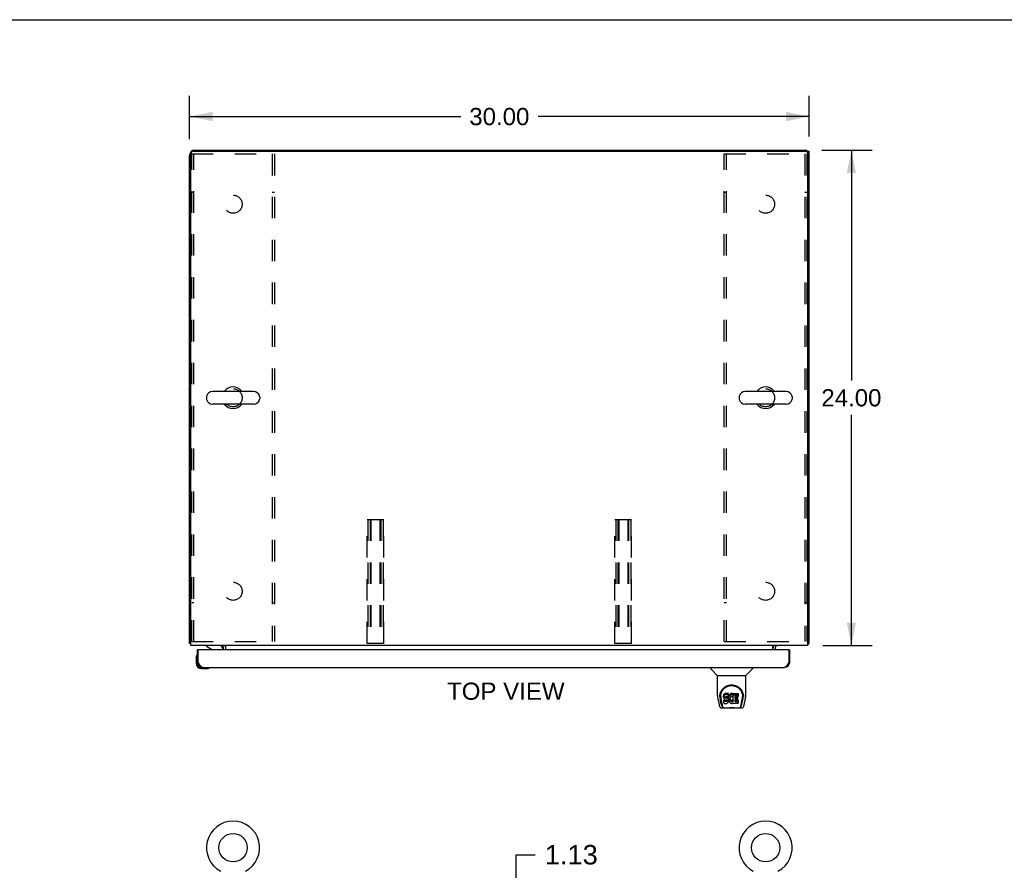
# Model space of a CAD drawing. Header units: inches. Extents: x 0 to 189, y 0 to 122.
# Tile 10 of 15: x 48 to 95, y 81 to 122. Entities that reach past the tile are written whole.
import ezdxf

# ---------------------------------------------------------------- set-up
doc = ezdxf.new("R2010")
doc.units = ezdxf.units.IN
doc.header["$LTSCALE"] = 10.388889
doc.header["$MEASUREMENT"] = 0
doc.linetypes.add('HIDDEN', pattern=[0.2, 0.1, -0.1])
doc.layers.get('0').update_dxf_attribs({"linetype": 'CONTINUOUS'})
for name, color, linetype in [('02___PRT_ALL_AXES', 7, 'CONTINUOUS'), ('2PC_BODY', 7, 'CONTINUOUS'), ('DEFAULT_2', 8, 'HIDDEN'), ('DIMENSIONS', 7, 'CONTINUOUS')]:
    doc.layers.add(name, color=color, linetype=linetype)
doc.styles.get("Standard").update_dxf_attribs({"font": 'arial.ttf'})
doc.dimstyles.new('DIMSTYLE_1', dxfattribs={"dimtxt": 0.833333, "dimasz": 1.111111, "dimexe": 0.09, "dimexo": 0.07, "dimgap": 0.0375, "dimtad": 0, "dimtih": 1, "dimtoh": 1, "dimzin": 4, "dimdsep": 46, "dimtxsty": 'Standard', "dimblk": '_FILLED', "dimblk1": '_FILLED', "dimblk2": '_FILLED', "dimcen": 0.09, "dimazin": 1, "dimtfac": 1, "dimtdec": 3, "dimtofl": 0, "dimtmove": 0, "dimatfit": 3, "dimldrblk": '_FILLED', "dimfxl": 0, "dimtolj": 1, "dimtzin": 4, "dimarcsym": 0})
doc.dimstyles.new('DIMSTYLE_2', dxfattribs={"dimtxt": 0.944444, "dimasz": 1.111111, "dimexe": 0.09, "dimexo": 0.07, "dimgap": 0.0425, "dimtad": 0, "dimtih": 1, "dimtoh": 1, "dimzin": 4, "dimdsep": 46, "dimtxsty": 'Standard', "dimblk": '_FILLED', "dimblk1": '_FILLED', "dimblk2": '_FILLED', "dimcen": 0.09, "dimazin": 1, "dimtfac": 1, "dimtdec": 3, "dimtofl": 0, "dimtmove": 0, "dimatfit": 3, "dimldrblk": '_FILLED', "dimfxl": 0, "dimtolj": 1, "dimtzin": 4, "dimarcsym": 0})

# ---------------------------------------------------------------- blocks, each defined once
blk = doc.blocks.new('_FILLED')
at = {"color": 0, "linetype": 'ByBlock'}
blk.add_solid([(0, 0), (-1, 0.2), (-1, -0.2)], dxfattribs=at)
blk = doc.blocks.new('*D1')
at = {"layer": '2PC_BODY', "color": 2, "linetype": 'Continuous'}
for p, q in [((55.918, 116.439), (55.918, 118.531)), ((85.918, 116.571), (85.918, 118.531)), ((55.918, 117.531), (69.045, 117.531)), ((85.918, 117.531), (72.791, 117.531))]:
    blk.add_line(p, q, dxfattribs=at)
at = {"layer": '2PC_BODY', "color": 2, "linetype": 'Continuous', "xscale": 1.1111111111, "yscale": 1.1111111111, "zscale": 1.1111111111, "rotation": 180}
blk.add_blockref('_FILLED', (55.918, 117.531), dxfattribs=at)
at = {"layer": '2PC_BODY', "color": 2, "linetype": 'Continuous', "xscale": 1.1111111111, "yscale": 1.1111111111, "zscale": 1.1111111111}
blk.add_blockref('_FILLED', (85.918, 117.531), dxfattribs=at)
at = {"layer": '2PC_BODY', "color": 2, "linetype": 'Continuous', "insert": (70.918, 117.947), "char_height": 0.8333, "width": 2.91202, "attachment_point": 2, "line_spacing_factor": 0.9}
blk.add_mtext('30.00', dxfattribs=at)
blk = doc.blocks.new('*D2')
at = {"layer": '2PC_BODY', "color": 2, "linetype": 'Continuous'}
for p, q in [((86.529, 115.907), (88.969, 115.907)), ((87.969, 115.907), (87.969, 104.741)), ((87.969, 91.907), (87.969, 103.074)), ((86.584, 91.907), (88.969, 91.907))]:
    blk.add_line(p, q, dxfattribs=at)
at = {"layer": '2PC_BODY', "color": 2, "linetype": 'Continuous', "xscale": 1.1111111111, "yscale": 1.1111111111, "zscale": 1.1111111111}
for p, rotation in [((87.969, 115.907), 90), ((87.969, 91.907), 270)]:
    blk.add_blockref('_FILLED', p, dxfattribs=dict(at, rotation=rotation))
at = {"layer": '2PC_BODY', "color": 2, "linetype": 'Continuous', "insert": (87.969, 104.324), "char_height": 0.8333, "width": 2.91202, "attachment_point": 2, "line_spacing_factor": 0.9}
blk.add_mtext('24.00', dxfattribs=at)
blk = doc.blocks.new('*D14')
at = {"layer": 'DIMENSIONS', "color": 2, "linetype": 'Continuous'}
for p, q in [((71.731, 77.704), (71.731, 81.774)), ((71.731, 81.774), (72.647, 81.774)), ((71.731, 76.579), (71.731, 74.357))]:
    blk.add_line(p, q, dxfattribs=at)
at = {"layer": 'DIMENSIONS', "color": 2, "linetype": 'Continuous', "xscale": 1.1111111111, "yscale": 1.1111111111, "zscale": 1.1111111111}
for p, rotation in [((71.731, 77.704), 270), ((71.731, 76.579), 90)]:
    blk.add_blockref('_FILLED', p, dxfattribs=dict(at, rotation=rotation))
at = {"layer": 'DIMENSIONS', "color": 2, "linetype": 'Continuous', "insert": (73.12, 82.246), "char_height": 0.9444, "width": 2.5665, "attachment_point": 1, "line_spacing_factor": 0.9}
blk.add_mtext('1.13', dxfattribs=at)

msp = doc.modelspace()

# ---------------------------------------------------------------- linework, layer by layer
at = {"color": 7, "linetype": 'Continuous'}
for p, q in [((0, 122.222), (188.889, 122.222)), ((85.814, 115.832), (85.814, 115.907)), ((85.814, 115.855), (85.918, 115.855)), ((59.01, 104.213), (57.035, 104.213)), ((84.802, 104.213), (82.827, 104.213)), ((56.735, 103.951), (56.735, 103.864)), ((59.01, 103.601), (57.035, 103.601)), ((59.31, 103.951), (59.31, 103.864)), ((82.527, 103.951), (82.527, 103.864)), ((84.802, 103.601), (82.827, 103.601)), ((85.102, 103.951), (85.102, 103.864)), ((55.97, 92.011), (55.918, 92.011)), ((56.355, 91.703), (56.293, 91.703)), ((56.735, 91.907), (56.735, 91.868)), ((56.735, 91.868), (56.973, 91.73)), ((57.522, 91.703), (57.522, 91.75)), ((57.559, 91.906), (57.525, 91.871)), ((84.277, 91.906), (84.311, 91.871)), ((84.314, 91.868), (84.314, 91.868)), ((84.314, 91.868), (84.314, 91.868)), ((84.919, 91.703), (84.981, 91.703)), ((85.866, 92.011), (85.918, 92.011)), ((56.233, 91.309), (56.233, 91.052)), ((56.28, 91.444), (56.28, 91.444)), ((56.293, 91.096), (56.293, 91.052)), ((56.293, 91.096), (56.335, 91.096)), ((84.981, 91.096), (84.939, 91.096)), ((56.496, 90.849), (56.54, 90.849)), ((56.496, 90.789), (56.752, 90.789)), ((56.79, 90.792), (56.752, 90.789)), ((56.881, 90.834), (56.885, 90.835)), ((56.885, 90.835), (56.886, 90.836)), ((81.164, 90.849), (81.164, 90.787)), ((81.473, 90.461), (81.176, 90.759)), ((82.863, 90.461), (83.16, 90.759)), ((83.172, 90.849), (83.172, 90.787)), ((81.479, 90.456), (82.857, 90.456)), ((81.479, 89.484), (81.479, 90.456)), ((82.857, 89.484), (82.857, 90.456)), ((81.494, 89.341), (81.559, 89.035)), ((81.604, 89.515), (81.603, 89.452)), ((81.666, 89.063), (81.614, 89.334)), ((81.641, 89.442), (81.641, 89.419)), ((81.65, 89.321), (81.708, 89.028)), ((81.784, 89.487), (81.782, 89.464)), ((81.782, 89.397), (81.782, 89.464)), ((81.784, 89.42), (81.782, 89.397)), ((81.782, 89.397), (81.783, 89.373)), ((81.783, 89.373), (81.787, 89.349)), ((81.789, 89.511), (81.784, 89.487)), ((81.784, 89.42), (81.784, 89.487)), ((81.789, 89.444), (81.784, 89.42)), ((81.784, 89.111), (81.784, 89.253)), ((81.787, 89.349), (81.795, 89.327)), ((81.798, 89.533), (81.789, 89.511)), ((81.789, 89.444), (81.789, 89.511)), ((81.798, 89.466), (81.789, 89.444)), ((81.848, 89.258), (81.789, 89.257)), ((81.789, 89.19), (81.789, 89.257)), ((81.848, 89.191), (81.789, 89.19)), ((81.795, 89.327), (81.808, 89.307)), ((81.812, 89.553), (81.798, 89.533)), ((81.798, 89.466), (81.798, 89.533)), ((81.812, 89.486), (81.798, 89.466)), ((81.808, 89.307), (81.824, 89.29)), ((81.82, 89.561), (81.812, 89.553)), ((81.812, 89.486), (81.812, 89.553)), ((81.82, 89.494), (81.812, 89.486)), ((81.83, 89.567), (81.82, 89.561)), ((81.82, 89.494), (81.82, 89.561)), ((81.83, 89.5), (81.82, 89.494)), ((81.824, 89.29), (81.844, 89.276)), ((81.852, 89.577), (81.83, 89.567)), ((81.83, 89.5), (81.83, 89.567)), ((81.852, 89.51), (81.83, 89.5)), ((81.844, 89.276), (81.855, 89.272)), ((81.909, 89.258), (81.848, 89.258)), ((81.848, 89.191), (81.848, 89.258)), ((81.909, 89.191), (81.848, 89.191)), ((81.875, 89.584), (81.852, 89.577)), ((81.852, 89.51), (81.852, 89.577)), ((81.875, 89.518), (81.852, 89.51)), ((81.853, 89.385), (81.854, 89.4)), ((81.854, 89.377), (81.853, 89.385)), ((81.854, 89.4), (81.856, 89.415)), ((81.854, 89.377), (81.854, 89.4)), ((81.856, 89.37), (81.854, 89.377)), ((81.855, 89.272), (81.867, 89.27)), ((81.856, 89.415), (81.859, 89.422)), ((81.856, 89.37), (81.856, 89.415)), ((81.86, 89.364), (81.856, 89.37)), ((81.859, 89.422), (81.865, 89.427)), ((81.86, 89.364), (81.86, 89.423)), ((81.867, 89.36), (81.86, 89.364)), ((81.865, 89.427), (81.879, 89.431)), ((81.867, 89.427), (81.866, 89.427)), ((81.881, 89.423), (81.867, 89.427)), ((81.867, 89.36), (81.867, 89.427)), ((81.881, 89.356), (81.867, 89.36)), ((81.867, 89.27), (81.914, 89.27)), ((82.014, 89.584), (81.875, 89.584)), ((81.875, 89.518), (81.875, 89.584)), ((82.014, 89.518), (81.875, 89.518)), ((81.879, 89.431), (81.894, 89.432)), ((81.905, 89.423), (81.881, 89.423)), ((81.881, 89.356), (81.881, 89.423)), ((81.905, 89.357), (81.881, 89.356)), ((81.894, 89.432), (82.007, 89.432)), ((81.929, 89.422), (81.905, 89.423)), ((81.905, 89.357), (81.905, 89.423)), ((81.929, 89.355), (81.905, 89.357)), ((81.924, 89.259), (81.909, 89.258)), ((81.909, 89.191), (81.909, 89.258)), ((81.924, 89.192), (81.909, 89.191)), ((81.914, 89.27), (81.922, 89.269)), ((81.922, 89.269), (81.929, 89.267)), ((81.931, 89.263), (81.924, 89.259)), ((81.924, 89.192), (81.924, 89.259)), ((81.931, 89.196), (81.924, 89.192)), ((81.952, 89.417), (81.929, 89.422)), ((81.929, 89.355), (81.929, 89.422)), ((81.952, 89.35), (81.929, 89.355)), ((81.929, 89.267), (81.935, 89.262)), ((81.932, 89.264), (81.931, 89.263)), ((81.931, 89.196), (81.931, 89.263)), ((81.936, 89.201), (81.931, 89.196)), ((81.935, 89.262), (81.94, 89.256)), ((81.936, 89.201), (81.936, 89.261)), ((81.945, 89.213), (81.936, 89.201)), ((81.94, 89.256), (81.946, 89.243)), ((81.945, 89.213), (81.945, 89.244)), ((81.948, 89.22), (81.945, 89.213)), ((81.946, 89.243), (81.949, 89.227)), ((81.948, 89.22), (81.948, 89.232)), ((81.949, 89.227), (81.948, 89.22)), ((81.963, 89.412), (81.952, 89.417)), ((81.952, 89.35), (81.952, 89.417)), ((81.963, 89.346), (81.952, 89.35)), ((81.973, 89.405), (81.963, 89.412)), ((81.963, 89.346), (81.963, 89.412)), ((81.973, 89.339), (81.963, 89.346)), ((81.99, 89.389), (81.973, 89.405)), ((81.973, 89.339), (81.973, 89.405)), ((81.99, 89.322), (81.973, 89.339)), ((82.004, 89.369), (81.99, 89.389)), ((81.99, 89.322), (81.99, 89.389)), ((82.004, 89.302), (81.99, 89.322)), ((82.013, 89.346), (82.004, 89.369)), ((82.004, 89.302), (82.004, 89.369)), ((82.013, 89.28), (82.004, 89.302)), ((82.005, 89.163), (82.014, 89.186)), ((82.007, 89.432), (82.012, 89.433)), ((82.012, 89.433), (82.014, 89.438)), ((82.014, 89.343), (82.013, 89.346)), ((82.013, 89.28), (82.013, 89.346)), ((82.019, 89.257), (82.013, 89.28)), ((82.016, 89.542), (82.014, 89.584)), ((82.014, 89.518), (82.014, 89.584)), ((82.016, 89.475), (82.014, 89.518)), ((82.014, 89.438), (82.015, 89.451)), ((82.019, 89.42), (82.014, 89.376)), ((82.014, 89.309), (82.014, 89.376)), ((82.019, 89.354), (82.014, 89.309)), ((82.014, 89.309), (82.015, 89.287)), ((82.014, 89.186), (82.02, 89.209)), ((82.015, 89.451), (82.016, 89.475)), ((82.015, 89.287), (82.018, 89.265)), ((82.016, 89.475), (82.016, 89.542)), ((82.018, 89.265), (82.023, 89.243)), ((82.023, 89.442), (82.019, 89.42)), ((82.019, 89.354), (82.019, 89.42)), ((82.023, 89.375), (82.019, 89.354)), ((82.022, 89.233), (82.019, 89.257)), ((82.02, 89.209), (82.022, 89.233)), ((82.022, 89.233), (82.022, 89.247)), ((82.029, 89.464), (82.023, 89.442)), ((82.023, 89.375), (82.023, 89.442)), ((82.029, 89.397), (82.023, 89.375)), ((82.023, 89.243), (82.03, 89.222)), ((82.037, 89.484), (82.029, 89.464)), ((82.029, 89.397), (82.029, 89.464)), ((82.037, 89.418), (82.029, 89.397)), ((82.03, 89.222), (82.051, 89.183)), ((82.048, 89.504), (82.037, 89.484)), ((82.037, 89.418), (82.037, 89.484)), ((82.048, 89.437), (82.037, 89.418)), ((82.061, 89.522), (82.048, 89.504)), ((82.048, 89.437), (82.048, 89.504)), ((82.061, 89.455), (82.048, 89.437)), ((82.051, 89.183), (82.064, 89.164)), ((82.076, 89.539), (82.061, 89.522)), ((82.061, 89.455), (82.061, 89.522)), ((82.076, 89.472), (82.061, 89.455)), ((82.092, 89.554), (82.076, 89.539)), ((82.076, 89.472), (82.076, 89.539)), ((82.092, 89.487), (82.076, 89.472)), ((82.084, 89.325), (82.083, 89.298)), ((82.083, 89.298), (82.085, 89.285)), ((82.087, 89.352), (82.084, 89.325)), ((82.085, 89.285), (82.085, 89.325)), ((82.085, 89.285), (82.088, 89.272)), ((82.091, 89.364), (82.087, 89.352)), ((82.087, 89.344), (82.088, 89.339)), ((82.088, 89.339), (82.098, 89.314)), ((82.088, 89.272), (82.088, 89.339)), ((82.088, 89.272), (82.098, 89.247)), ((82.097, 89.376), (82.091, 89.364)), ((82.11, 89.567), (82.092, 89.554)), ((82.092, 89.487), (82.092, 89.554)), ((82.11, 89.5), (82.092, 89.487)), ((82.111, 89.399), (82.097, 89.376)), ((82.098, 89.314), (82.111, 89.291)), ((82.098, 89.247), (82.098, 89.314)), ((82.098, 89.247), (82.111, 89.224)), ((82.131, 89.576), (82.11, 89.567)), ((82.11, 89.5), (82.11, 89.567)), ((82.131, 89.509), (82.11, 89.5)), ((82.119, 89.41), (82.111, 89.399)), ((82.111, 89.291), (82.12, 89.281)), ((82.111, 89.224), (82.111, 89.291)), ((82.111, 89.224), (82.12, 89.214)), ((82.13, 89.417), (82.119, 89.41)), ((82.12, 89.281), (82.13, 89.272)), ((82.12, 89.214), (82.12, 89.281)), ((82.12, 89.214), (82.13, 89.205)), ((82.155, 89.428), (82.13, 89.417)), ((82.13, 89.272), (82.141, 89.264)), ((82.13, 89.205), (82.13, 89.272)), ((82.13, 89.205), (82.141, 89.198)), ((82.153, 89.581), (82.131, 89.576)), ((82.131, 89.509), (82.131, 89.576)), ((82.153, 89.514), (82.131, 89.509)), ((82.141, 89.264), (82.154, 89.26)), ((82.141, 89.198), (82.141, 89.264)), ((82.141, 89.198), (82.154, 89.193)), ((82.175, 89.583), (82.153, 89.581)), ((82.153, 89.514), (82.153, 89.581)), ((82.175, 89.516), (82.153, 89.514)), ((82.154, 89.26), (82.167, 89.257)), ((82.154, 89.193), (82.154, 89.26)), ((82.154, 89.193), (82.167, 89.19)), ((82.168, 89.431), (82.155, 89.428)), ((82.167, 89.257), (82.18, 89.257)), ((82.167, 89.19), (82.167, 89.257)), ((82.167, 89.19), (82.18, 89.19)), ((82.181, 89.431), (82.168, 89.431)), ((82.175, 89.583), (82.197, 89.582)), ((82.175, 89.516), (82.175, 89.583)), ((82.197, 89.516), (82.175, 89.516)), ((82.18, 89.257), (82.193, 89.259)), ((82.18, 89.19), (82.18, 89.257)), ((82.18, 89.19), (82.193, 89.192)), ((82.194, 89.428), (82.181, 89.431)), ((82.193, 89.259), (82.206, 89.263)), ((82.193, 89.192), (82.193, 89.259)), ((82.193, 89.192), (82.206, 89.196)), ((82.207, 89.423), (82.194, 89.428)), ((82.208, 89.581), (82.197, 89.582)), ((82.197, 89.516), (82.197, 89.582)), ((82.208, 89.514), (82.197, 89.516)), ((82.206, 89.263), (82.218, 89.268)), ((82.206, 89.196), (82.206, 89.263)), ((82.206, 89.196), (82.218, 89.201)), ((82.219, 89.577), (82.208, 89.581)), ((82.208, 89.514), (82.208, 89.581)), ((82.219, 89.511), (82.208, 89.514)), ((82.239, 89.493), (82.213, 89.425)), ((82.218, 89.268), (82.229, 89.276)), ((82.218, 89.201), (82.218, 89.268)), ((82.218, 89.201), (82.229, 89.209)), ((82.238, 89.565), (82.219, 89.577)), ((82.219, 89.511), (82.219, 89.577)), ((82.238, 89.499), (82.219, 89.511)), ((82.229, 89.276), (82.229, 89.209)), ((82.236, 89.275), (82.248, 89.257)), ((82.236, 89.208), (82.248, 89.19)), ((82.238, 89.565), (82.238, 89.499)), ((82.239, 89.562), (82.239, 89.495)), ((82.248, 89.582), (82.485, 89.582)), ((82.248, 89.19), (82.248, 89.582)), ((82.248, 89.516), (82.485, 89.516)), ((82.318, 89.428), (82.318, 89.36)), ((82.319, 89.269), (82.319, 89.192)), ((82.485, 89.432), (82.322, 89.432)), ((82.322, 89.423), (82.454, 89.423)), ((82.322, 89.356), (82.454, 89.356)), ((82.454, 89.274), (82.324, 89.274)), ((82.324, 89.254), (82.485, 89.254)), ((82.324, 89.187), (82.485, 89.187)), ((82.458, 89.418), (82.458, 89.278)), ((82.489, 89.578), (82.489, 89.437)), ((82.49, 89.25), (82.49, 89.111)), ((82.628, 89.028), (82.685, 89.318)), ((82.67, 89.063), (82.722, 89.334)), ((82.685, 89.318), (82.686, 89.322)), ((82.732, 89.515), (82.733, 89.452)), ((82.739, 89.442), (82.739, 89.442)), ((82.739, 89.429), (82.739, 89.429)), ((82.777, 89.035), (82.842, 89.341)), ((81.559, 89.035), (81.559, 89.035)), ((81.683, 88.881), (81.885, 88.881)), ((81.725, 88.96), (81.718, 88.96)), ((81.724, 88.964), (81.727, 88.954)), ((81.727, 88.953), (81.727, 88.954)), ((81.77, 88.881), (81.764, 88.881)), ((81.77, 88.881), (81.768, 88.881)), ((81.789, 89.106), (81.933, 89.106)), ((82.461, 88.869), (81.875, 88.869)), ((81.933, 89.106), (81.945, 89.108)), ((81.945, 89.108), (81.956, 89.112)), ((81.956, 89.112), (81.976, 89.126)), ((81.976, 89.126), (81.993, 89.142)), ((81.993, 89.142), (82, 89.152)), ((82, 89.152), (82.005, 89.163)), ((82.064, 89.164), (82.078, 89.148)), ((82.078, 89.148), (82.095, 89.133)), ((82.095, 89.133), (82.112, 89.119)), ((82.112, 89.119), (82.122, 89.114)), ((82.122, 89.114), (82.133, 89.11)), ((82.133, 89.11), (82.155, 89.104)), ((82.155, 89.104), (82.177, 89.102)), ((82.177, 89.102), (82.199, 89.105)), ((82.199, 89.105), (82.22, 89.112)), ((82.22, 89.112), (82.239, 89.123)), ((82.25, 89.124), (82.239, 89.124)), ((82.239, 89.123), (82.239, 89.124)), ((82.25, 89.111), (82.25, 89.124)), ((82.485, 89.106), (82.254, 89.106)), ((82.451, 88.881), (82.653, 88.881)), ((82.568, 88.881), (82.566, 88.881)), ((82.609, 88.954), (82.612, 88.964)), ((82.609, 88.953), (82.609, 88.954)), ((82.618, 88.96), (82.611, 88.96))]:
    msp.add_line(p, q, dxfattribs=at)
at = {"color": 3, "linetype": 'Continuous'}
for p, q in [((56.165, 115.907), (85.814, 115.907)), ((55.918, 92.011), (55.918, 115.661)), ((55.97, 91.907), (55.97, 115.73)), ((56.095, 115.855), (85.741, 115.855)), ((85.866, 91.907), (85.866, 115.73)), ((85.918, 92.011), (85.918, 115.855)), ((85.866, 91.907), (55.97, 91.907)), ((56.293, 91.096), (56.293, 91.703)), ((56.335, 91.096), (56.335, 91.683)), ((84.919, 91.703), (56.355, 91.703)), ((57.522, 91.868), (57.523, 91.869)), ((57.523, 91.87), (57.528, 91.876)), ((57.523, 91.869), (57.523, 91.87)), ((57.528, 91.876), (57.53, 91.878)), ((57.564, 91.703), (57.564, 91.765)), ((57.668, 91.703), (57.668, 91.907)), ((84.168, 91.703), (84.168, 91.907)), ((84.272, 91.765), (84.272, 91.703)), ((84.313, 91.87), (84.308, 91.876)), ((84.313, 91.869), (84.313, 91.87)), ((84.314, 91.868), (84.313, 91.869)), ((84.939, 91.683), (84.939, 91.096)), ((84.981, 91.096), (84.981, 91.703)), ((56.348, 91.071), (56.335, 91.096)), ((84.939, 91.096), (84.925, 91.071)), ((56.355, 91.058), (56.348, 91.071)), ((56.361, 91.046), (56.355, 91.058)), ((56.368, 91.034), (56.361, 91.046)), ((56.54, 90.849), (84.734, 90.849)), ((84.919, 91.058), (84.912, 91.046)), ((84.925, 91.071), (84.919, 91.058))]:
    msp.add_line(p, q, dxfattribs=at)
for points in [[(55.97, 91.992), (55.97, 91.992), (55.966, 91.993), (55.962, 91.994), (55.958, 91.995), (55.954, 91.996), (55.95, 91.996), (55.946, 91.997), (55.942, 91.998), (55.939, 91.999), (55.936, 91.999), (55.933, 92), (55.93, 92.001), (55.927, 92.002), (55.925, 92.003), (55.923, 92.004), (55.922, 92.005), (55.92, 92.006), (55.919, 92.007), (55.919, 92.008), (55.918, 92.01), (55.918, 92.011)], [(57.521, 91.867), (57.521, 91.867), (57.521, 91.867), (57.522, 91.868), (57.522, 91.868)], [(57.53, 91.878), (57.531, 91.88), (57.533, 91.882), (57.534, 91.884), (57.536, 91.887)], [(57.536, 91.887), (57.538, 91.889), (57.54, 91.892), (57.543, 91.894), (57.545, 91.896), (57.547, 91.898), (57.55, 91.901)], [(57.55, 91.901), (57.552, 91.902), (57.554, 91.904), (57.557, 91.905), (57.559, 91.906)], [(84.286, 91.901), (84.284, 91.902), (84.282, 91.904), (84.279, 91.905), (84.277, 91.906)], [(84.302, 91.884), (84.3, 91.887), (84.298, 91.889), (84.296, 91.892), (84.293, 91.894), (84.291, 91.896), (84.289, 91.898), (84.286, 91.901)], [(84.308, 91.876), (84.306, 91.878), (84.305, 91.88), (84.303, 91.882), (84.302, 91.884)], [(84.315, 91.867), (84.315, 91.867), (84.315, 91.867), (84.314, 91.868), (84.314, 91.868)], [(85.866, 91.992), (85.866, 91.992), (85.87, 91.993), (85.874, 91.994), (85.878, 91.995), (85.882, 91.996), (85.886, 91.996), (85.89, 91.997), (85.894, 91.998), (85.897, 91.999), (85.9, 91.999), (85.903, 92), (85.906, 92.001), (85.909, 92.002), (85.911, 92.003), (85.913, 92.004), (85.915, 92.005), (85.916, 92.006), (85.917, 92.007), (85.917, 92.008), (85.918, 92.01), (85.918, 92.011)], [(56.54, 90.849), (56.536, 90.849), (56.533, 90.85), (56.53, 90.85), (56.526, 90.851), (56.523, 90.851), (56.52, 90.852), (56.516, 90.853), (56.513, 90.854), (56.51, 90.856), (56.507, 90.857), (56.503, 90.859), (56.5, 90.861), (56.497, 90.863), (56.493, 90.865), (56.49, 90.867), (56.487, 90.869), (56.483, 90.872), (56.48, 90.875), (56.477, 90.877), (56.474, 90.88), (56.47, 90.883), (56.467, 90.887), (56.464, 90.89), (56.46, 90.894), (56.457, 90.897), (56.454, 90.901), (56.45, 90.905), (56.447, 90.909), (56.444, 90.913), (56.441, 90.917), (56.437, 90.922), (56.434, 90.926), (56.431, 90.931), (56.427, 90.935), (56.424, 90.94), (56.421, 90.945), (56.417, 90.95), (56.414, 90.955), (56.411, 90.96), (56.408, 90.965), (56.404, 90.971), (56.401, 90.976), (56.398, 90.982), (56.394, 90.987), (56.391, 90.993), (56.388, 90.999), (56.384, 91.004), (56.381, 91.01), (56.378, 91.016), (56.375, 91.022), (56.371, 91.028), (56.368, 91.034)], [(84.912, 91.046), (84.906, 91.034), (84.902, 91.028), (84.899, 91.022), (84.896, 91.016), (84.892, 91.01), (84.889, 91.004), (84.886, 90.999), (84.882, 90.993), (84.879, 90.987), (84.876, 90.982), (84.873, 90.976), (84.869, 90.971), (84.866, 90.965), (84.863, 90.96), (84.859, 90.955), (84.856, 90.95), (84.853, 90.945), (84.849, 90.94), (84.846, 90.935), (84.843, 90.931), (84.84, 90.926), (84.836, 90.922), (84.833, 90.917), (84.83, 90.913), (84.826, 90.909), (84.823, 90.905), (84.82, 90.901), (84.816, 90.897), (84.813, 90.894), (84.81, 90.89), (84.807, 90.887), (84.803, 90.883), (84.8, 90.88), (84.797, 90.877), (84.793, 90.875), (84.79, 90.872), (84.787, 90.869), (84.783, 90.867), (84.78, 90.865), (84.777, 90.863), (84.774, 90.861), (84.77, 90.859), (84.767, 90.857), (84.764, 90.856), (84.76, 90.854), (84.757, 90.853), (84.754, 90.852), (84.75, 90.851), (84.747, 90.851), (84.744, 90.85), (84.741, 90.85), (84.737, 90.849), (84.734, 90.849)]]:
    msp.add_lwpolyline(points, dxfattribs=at)
at = {"color": 7, "linetype": 'Continuous'}
for points in [[(56.28, 91.444), (56.279, 91.443), (56.279, 91.441), (56.278, 91.438)], [(56.886, 90.836), (56.888, 90.836), (56.888, 90.836)], [(81.597, 89.442), (81.6, 89.484), (81.607, 89.536), (81.619, 89.585), (81.634, 89.631), (81.653, 89.675), (81.674, 89.715), (81.699, 89.754), (81.726, 89.79), (81.755, 89.823), (81.787, 89.854), (81.822, 89.882), (81.858, 89.908), (81.897, 89.931), (81.938, 89.951), (81.981, 89.968), (82.026, 89.982), (82.072, 89.991), (82.119, 89.997), (82.166, 89.999), (82.214, 89.998), (82.26, 89.992), (82.306, 89.983), (82.351, 89.969), (82.394, 89.953), (82.435, 89.933), (82.474, 89.91), (82.511, 89.885), (82.546, 89.857), (82.578, 89.826), (82.608, 89.793), (82.635, 89.757), (82.66, 89.719), (82.681, 89.679), (82.7, 89.635), (82.716, 89.59), (82.728, 89.541), (82.736, 89.489), (82.739, 89.442)], [(81.641, 89.442), (81.641, 89.462), (81.643, 89.486), (81.646, 89.51), (81.649, 89.534), (81.654, 89.558), (81.66, 89.581), (81.666, 89.603), (81.674, 89.626), (81.683, 89.647), (81.692, 89.668), (81.702, 89.688), (81.713, 89.708), (81.725, 89.727), (81.737, 89.745), (81.75, 89.762), (81.763, 89.779), (81.777, 89.795), (81.791, 89.81), (81.805, 89.824), (81.82, 89.837), (81.835, 89.85), (81.85, 89.862), (81.865, 89.873), (81.881, 89.884), (81.897, 89.894), (81.912, 89.903), (81.928, 89.911)], [(81.928, 89.911), (81.944, 89.919), (81.96, 89.926), (81.976, 89.933), (81.992, 89.939), (82.008, 89.944), (82.024, 89.949), (82.04, 89.953), (82.056, 89.957), (82.072, 89.96), (82.088, 89.963), (82.104, 89.965), (82.12, 89.967), (82.135, 89.968), (82.151, 89.969), (82.167, 89.969), (82.183, 89.969), (82.199, 89.968), (82.215, 89.967), (82.231, 89.965), (82.247, 89.963), (82.263, 89.96), (82.279, 89.957), (82.295, 89.953), (82.311, 89.949), (82.327, 89.944), (82.343, 89.939), (82.359, 89.933), (82.375, 89.926), (82.391, 89.919)], [(82.391, 89.919), (82.407, 89.912), (82.423, 89.903), (82.439, 89.894), (82.454, 89.884), (82.47, 89.874), (82.485, 89.863), (82.5, 89.851), (82.515, 89.838), (82.53, 89.825), (82.545, 89.81), (82.559, 89.795), (82.573, 89.779), (82.586, 89.763), (82.599, 89.745), (82.611, 89.727), (82.623, 89.708), (82.634, 89.689), (82.644, 89.668), (82.653, 89.648), (82.662, 89.626), (82.669, 89.604), (82.676, 89.581), (82.682, 89.558), (82.687, 89.534), (82.69, 89.511), (82.693, 89.486), (82.695, 89.462), (82.695, 89.442)], [(81.479, 89.484), (81.48, 89.457), (81.483, 89.415), (81.488, 89.373), (81.494, 89.341)], [(81.597, 89.429), (81.597, 89.433), (81.597, 89.442)], [(81.641, 89.419), (81.641, 89.402), (81.643, 89.374), (81.646, 89.346), (81.65, 89.321)], [(81.789, 89.257), (81.788, 89.257), (81.788, 89.257), (81.788, 89.257), (81.787, 89.257), (81.787, 89.257), (81.786, 89.256), (81.786, 89.256), (81.786, 89.256), (81.785, 89.255), (81.785, 89.255), (81.785, 89.254), (81.785, 89.254), (81.784, 89.253), (81.784, 89.253)], [(81.789, 89.19), (81.788, 89.19), (81.788, 89.19), (81.788, 89.19), (81.787, 89.19), (81.787, 89.19), (81.786, 89.189), (81.786, 89.189), (81.786, 89.189), (81.785, 89.188), (81.785, 89.188), (81.785, 89.188), (81.785, 89.187), (81.784, 89.186), (81.784, 89.186)], [(82.686, 89.322), (82.686, 89.325), (82.687, 89.328), (82.688, 89.331), (82.688, 89.334), (82.689, 89.337), (82.689, 89.34), (82.69, 89.344), (82.69, 89.347), (82.691, 89.351), (82.691, 89.354), (82.691, 89.358), (82.692, 89.362), (82.692, 89.366), (82.693, 89.37), (82.693, 89.374), (82.693, 89.378), (82.694, 89.383), (82.694, 89.387), (82.694, 89.392), (82.694, 89.397), (82.695, 89.401), (82.695, 89.406), (82.695, 89.411), (82.695, 89.416), (82.695, 89.442)], [(82.739, 89.442), (82.739, 89.434), (82.739, 89.429)], [(82.842, 89.341), (82.848, 89.372), (82.853, 89.414), (82.856, 89.457), (82.857, 89.484)], [(81.559, 89.035), (81.563, 89.021), (81.568, 88.999), (81.574, 88.981), (81.58, 88.965), (81.587, 88.95), (81.594, 88.936), (81.603, 88.924), (81.612, 88.913), (81.623, 88.903), (81.635, 88.894), (81.649, 88.887), (81.664, 88.883), (81.679, 88.881), (81.683, 88.881)], [(81.708, 89.028), (81.71, 89.016), (81.713, 89.003), (81.716, 88.989), (81.72, 88.976), (81.724, 88.964)], [(81.727, 88.953), (81.733, 88.941), (81.739, 88.928), (81.745, 88.918), (81.752, 88.908), (81.759, 88.9), (81.767, 88.893), (81.776, 88.888), (81.786, 88.884), (81.796, 88.881), (81.804, 88.881)], [(81.885, 88.881), (81.905, 88.881), (81.927, 88.883), (81.951, 88.885), (81.975, 88.888), (82.001, 88.891), (82.028, 88.894), (82.055, 88.896), (82.083, 88.899), (82.112, 88.9), (82.141, 88.901), (82.171, 88.902), (82.2, 88.901), (82.229, 88.9), (82.257, 88.898), (82.285, 88.896), (82.312, 88.893), (82.338, 88.89), (82.364, 88.887), (82.387, 88.885), (82.41, 88.883), (82.431, 88.881), (82.451, 88.881)], [(81.885, 88.881), (81.907, 88.881), (81.933, 88.883), (81.961, 88.886), (81.989, 88.888), (82.018, 88.891), (82.047, 88.894), (82.076, 88.896), (82.107, 88.898), (82.137, 88.899), (82.168, 88.9), (82.198, 88.899), (82.228, 88.898), (82.259, 88.896), (82.288, 88.894), (82.318, 88.891), (82.347, 88.888), (82.375, 88.886), (82.402, 88.883), (82.429, 88.881), (82.451, 88.881)], [(82.532, 88.881), (82.54, 88.881), (82.55, 88.884), (82.56, 88.888), (82.569, 88.893), (82.577, 88.9), (82.584, 88.908), (82.591, 88.918), (82.597, 88.928), (82.603, 88.941), (82.609, 88.953)], [(82.612, 88.964), (82.616, 88.976), (82.62, 88.989), (82.623, 89.003), (82.626, 89.016), (82.628, 89.028)], [(82.653, 88.881), (82.667, 88.882), (82.681, 88.885), (82.693, 88.89), (82.705, 88.897), (82.715, 88.905), (82.725, 88.914), (82.733, 88.924), (82.74, 88.934), (82.747, 88.946), (82.753, 88.958), (82.759, 88.972), (82.764, 88.987), (82.769, 89.004), (82.774, 89.023), (82.777, 89.035)]]:
    msp.add_lwpolyline(points, dxfattribs=at)
for centre in [(58.022, 82.112), (83.814, 82.112)]:
    msp.add_circle(centre, 0.688, dxfattribs=at)
at = {"color": 3, "linetype": 'Continuous'}
for centre, radius, start, end in [((56.165, 115.661), 0.246, 90, 180), ((56.095, 115.73), 0.125, 90, 180), ((85.741, 115.73), 0.125, 0, 90), ((56.355, 91.683), 0.02, 90, 180), ((57.422, 91.765), 0.142, 0, 90), ((84.415, 91.765), 0.142, 90, 180), ((84.919, 91.683), 0.02, 0, 90), ((56.54, 91.096), 0.246, 180, 270), ((84.734, 91.096), 0.246, 270, 360)]:
    msp.add_arc(centre, radius, start, end, dxfattribs=at)
at = {"color": 7, "linetype": 'Continuous'}
for centre, radius, start, end in [((56.878, 103.951), 0.144, 164.3697, 180), ((57.035, 103.907), 0.306, 90, 164.3697), ((58.022, 103.907), 0.523, 35.8102, 144.1898), ((59.01, 103.907), 0.306, 15.6303, 90), ((59.166, 103.951), 0.144, 0, 15.6303), ((82.67, 103.951), 0.144, 164.3697, 180), ((82.827, 103.907), 0.306, 90, 164.3697), ((83.814, 103.907), 0.523, 35.8102, 144.1898), ((84.802, 103.907), 0.306, 15.6303, 90), ((84.958, 103.951), 0.144, 0, 15.6303), ((56.878, 103.864), 0.144, 180, 195.6303), ((57.035, 103.907), 0.306, 195.6303, 270), ((58.022, 103.907), 0.523, 215.8091, 324.1909), ((59.01, 103.907), 0.306, 270, 344.3697), ((59.166, 103.864), 0.144, 344.3697, 360), ((82.67, 103.864), 0.144, 180, 195.6303), ((82.827, 103.907), 0.306, 195.6303, 270), ((83.814, 103.907), 0.523, 215.8091, 324.1909), ((84.802, 103.907), 0.306, 270, 344.3697), ((84.958, 103.864), 0.144, 344.3697, 360), ((56.923, 91.644), 0.1, 36.5468, 59.908), ((57.365, 91.75), 0.157, 0, 90), ((57.422, 91.765), 0.246, 0, 35.3266), ((84.415, 91.765), 0.246, 144.6735, 180), ((56.483, 91.309), 0.25, 149.1101, 180), ((56.281, 91.429), 0.015, 96.3796, 149.1101), ((56.278, 91.429), 0.015, 0, 83.6204), ((56.496, 91.052), 0.263, 180, 270), ((56.496, 91.052), 0.203, 180, 270), ((56.752, 91.039), 0.25, 270, 300.8899), ((56.873, 90.834), 0.015, 6.3796, 90), ((56.873, 90.838), 0.015, 300.8899, 353.6204), ((81.203, 90.787), 0.0394, 180, 225), ((83.133, 90.787), 0.0394, 315, 360), ((81.487, 90.475), 0.0197, 225, 270), ((82.849, 90.475), 0.0197, 270, 315), ((81.875, 88.889), 0.0197, 203.607, 270), ((82.461, 88.889), 0.0197, 270, 336.393), ((58.022, 82.112), 1.288, 297.7005, 242.2995), ((83.814, 82.112), 1.288, 297.7005, 242.2995)]:
    msp.add_arc(centre, radius, start, end, dxfattribs=at)
for centre, major_axis, ratio, start_param, end_param in [((82.168, 89.442), (0, 0.565), 0.999848, 1.129542, 1.76365), ((82.168, 89.442), (0, 0.565), 0.999848, 4.519536, 5.157611), ((82.209, 89.427), (0.00448, 0), 1, -1.986921, -0.366491), ((82.232, 89.272), (0.00448, 0), 1, 1.570796, 2.222579), ((82.232, 89.205), (0.00448, 0), 1, 0.594971, 2.222579), ((82.232, 89.272), (0, 0.00448), 1, -0.975826, 0), ((82.235, 89.562), (0.00448, 0), 1, 0.003891, 0.905353), ((82.235, 89.495), (0, 0.00448), 1, -1.566955, -0.665444), ((82.235, 89.495), (0.00448, 0), 1, -0.366491, 0.003842), ((82.322, 89.428), (0, 0.00448), 1, 0, 1.570796), ((82.322, 89.427), (0, 0.00448), 1, -4.712389, -3.141593), ((82.322, 89.36), (0, 0.00448), 1, -4.712389, -3.141593), ((82.324, 89.269), (0, 0.00448), 1, 0, 1.570796), ((82.324, 89.258), (0, 0.00448), 1, -4.712389, -3.141593), ((82.324, 89.192), (0, 0.00448), 1, -4.712389, -3.141593), ((82.454, 89.418), (0.00448, 0), 1, 0, 1.570796), ((82.454, 89.351), (0, 0.00448), 1, -1.570796, 0), ((82.454, 89.278), (0, 0.00448), 1, -3.141593, -1.570796), ((82.485, 89.578), (0, 0.00448), 1, -1.570796, 0), ((82.485, 89.511), (0, 0.00448), 1, -1.570796, 0), ((82.485, 89.437), (0, 0.00448), 1, -3.141593, -1.570796), ((82.485, 89.25), (0, 0.00448), 1, -1.570796, 0), ((82.485, 89.183), (0, 0.00448), 1, -1.570796, 0), ((81.724, 89.314), (0.007, 0.354), 0.213027, -3.923008, -3.13761), ((81.789, 89.111), (0, 0.00483), 1, 1.570796, 3.141593), ((82.254, 89.111), (0, 0.00448), 1, -4.712389, -3.141593), ((82.485, 89.111), (0, 0.00448), 1, -3.141593, -1.570796), ((82.612, 89.314), (-0.007, 0.354), 0.213027, -3.145575, -2.360177)]:
    msp.add_ellipse(centre, major_axis=major_axis, ratio=ratio, start_param=start_param, end_param=end_param, dxfattribs=at)
at = {"layer": '02___PRT_ALL_AXES', "color": 8, "linetype": 'HIDDEN'}
for centre in [(58.022, 113.282), (83.814, 113.282), (58.022, 103.907), (83.814, 103.907), (58.022, 94.532), (83.814, 94.532)]:
    msp.add_circle(centre, 0.438, dxfattribs=at)
at = {"layer": 'DEFAULT_2', "color": 8, "linetype": 'HIDDEN'}
for p, q in [((56.022, 92.095), (56.022, 115.72)), ((56.022, 115.72), (60.022, 115.72)), ((56.126, 92.095), (56.126, 115.72)), ((59.918, 115.72), (59.918, 92.095)), ((60.022, 115.72), (60.022, 92.095)), ((81.814, 92.095), (81.814, 115.72)), ((81.814, 115.72), (85.814, 115.72)), ((81.918, 92.095), (81.918, 115.72)), ((85.71, 115.72), (85.71, 92.095)), ((85.814, 115.72), (85.814, 92.095)), ((56.126, 113.845), (56.022, 113.845)), ((60.022, 113.845), (59.918, 113.845)), ((81.918, 113.845), (81.814, 113.845)), ((85.814, 113.845), (85.71, 113.845)), ((64.512, 92.011), (64.512, 98.011)), ((64.512, 98.011), (65.324, 98.011)), ((64.552, 98.011), (64.552, 92.011)), ((64.659, 98.011), (64.659, 92.011)), ((64.699, 98.011), (64.699, 92.011)), ((65.137, 98.011), (65.137, 92.011)), ((65.177, 98.011), (65.177, 92.011)), ((65.284, 98.011), (65.284, 92.011)), ((65.324, 92.011), (65.324, 98.011)), ((76.512, 98.011), (77.324, 98.011)), ((76.512, 92.011), (76.512, 98.011)), ((76.552, 98.011), (76.552, 92.011)), ((76.659, 98.011), (76.659, 92.011)), ((76.699, 98.011), (76.699, 92.011)), ((77.137, 98.011), (77.137, 92.011)), ((77.177, 98.011), (77.177, 92.011)), ((77.284, 98.011), (77.284, 92.011)), ((77.324, 92.011), (77.324, 98.011)), ((56.126, 93.97), (56.022, 93.97)), ((60.022, 93.97), (59.918, 93.97)), ((81.918, 93.97), (81.814, 93.97)), ((85.814, 93.97), (85.71, 93.97)), ((56.022, 92.095), (60.022, 92.095)), ((81.814, 92.095), (85.814, 92.095)), ((65.324, 92.011), (64.512, 92.011)), ((77.324, 92.011), (76.512, 92.011))]:
    msp.add_line(p, q, dxfattribs=at)

# ---------------------------------------------------------------- texts
at = {"layer": 'DIMENSIONS', "color": 2, "linetype": 'Continuous', "insert": (71.232, 90.111), "char_height": 0.8333, "width": 5.67844, "attachment_point": 2, "line_spacing_factor": 0.9}
msp.add_mtext('TOP VIEW', dxfattribs=at)

# ---------------------------------------------------------------- dimensions: what is measured, and where the dimension line sits
at = {"layer": '2PC_BODY', "color": 2, "linetype": 'Continuous'}
dim = msp.add_linear_dim(base=(85.918, 117.531), p1=(55.918, 116.369), p2=(85.918, 118.601), dimstyle='DIMSTYLE_1', dxfattribs=at)
dim.commit()
dim.dimension.update_dxf_attribs({"geometry": '*D1', "text_midpoint": (70.916, 117.526), "dimtype": 160})
dim = msp.add_linear_dim(base=(87.969, 91.907), p1=(86.459, 115.907), p2=(86.514, 91.907), angle=270, dimstyle='DIMSTYLE_1', dxfattribs=at)
dim.commit()
dim.dimension.update_dxf_attribs({"geometry": '*D2', "text_midpoint": (87.958, 103.903), "dimtype": 160})
at = {"layer": 'DIMENSIONS', "color": 2, "linetype": 'Continuous'}
dim = msp.add_linear_dim(base=(71.730817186, 77.704156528), p1=(81.355500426, 76.579156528), p2=(56.355000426, 77.704156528), angle=90, dimstyle='DIMSTYLE_2', dxfattribs=at)
dim.commit()
dim.dimension.update_dxf_attribs({"geometry": '*D14', "text_midpoint": (74.443859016, 81.768556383), "dimtype": 160})

doc.saveas('drawing.dxf')
